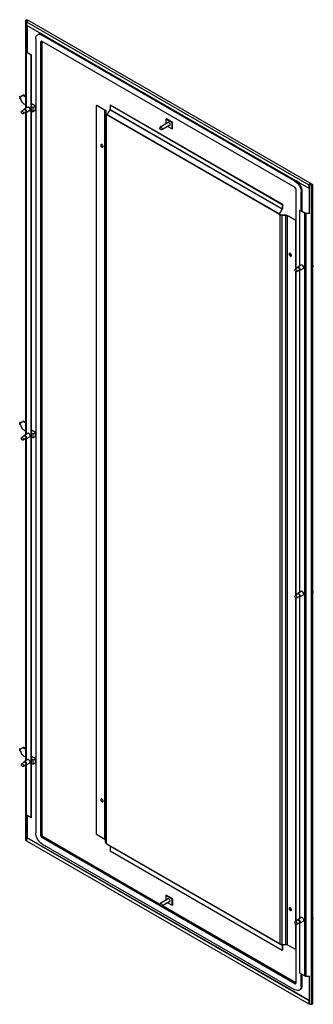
# Model space of a CAD drawing. Header units: millimetres. Extents: x 532 to 1111, y 177 to 2117.
import ezdxf

# ---------------------------------------------------------------- set-up
doc = ezdxf.new("R2010")
doc.units = ezdxf.units.MM
doc.header["$LTSCALE"] = 149.147634
doc.layers.get('0').update_dxf_attribs({"linetype": 'CONTINUOUS'})

msp = doc.modelspace()

# ---------------------------------------------------------------- linework, layer by layer
at = {"color": 7, "linetype": 'Continuous'}
for p, q in [((544.3, 2054.1), (544.3, 2115.9)), ((545.3, 2115.9), (545.3, 2054.1)), ((547, 2116.3), (547, 2113.5)), ((549.5, 2114.9), (547, 2116.3)), ((547.8, 2116.7), (1108.8, 1792.8)), ((545.3, 2113.8), (544.3, 2113.8)), ((549.5, 2114.9), (546, 2112.9)), ((546, 2112.9), (546, 2106.3)), ((546, 2112.9), (1102.1, 1791.8)), ((546, 2106.3), (1102.1, 1785.2)), ((547, 2105.7), (547, 2052.6)), ((563.9, 2079.6), (563.9, 514.4)), ((578.1, 2087.8), (576.2, 2086.7)), ((1074.9, 1798.8), (576.2, 2086.7)), ((544.3, 2058.3), (545.3, 2058.3)), ((576.2, 2074.7), (574.3, 2073.6)), ((574.3, 508.4), (574.3, 2073.6)), ((576.2, 2074.7), (1074.9, 1786.8)), ((576.5, 509.6), (576.5, 2074.6)), ((544.3, 1942.5), (544.3, 2053.3)), ((545.2, 2052.9), (545.2, 1943)), ((554.9, 2047.3), (545.2, 2052.9)), ((545.9, 2053.3), (555.7, 2047.7)), ((555.7, 2047.7), (554.9, 2047.3)), ((554.9, 544.1), (554.9, 2047.3)), ((555.7, 544.5), (555.7, 2047.7)), ((533.4, 1966.6), (532.4, 1966)), ((532.4, 1962.1), (532.4, 1966)), ((532.4, 1966), (534.6, 1964.7)), ((534.6, 1960.8), (532.4, 1962.1)), ((533.4, 1966.6), (535.2, 1965.6)), ((548.3, 1944.8), (541.2, 1940.7)), ((563.5, 1946.6), (555.7, 1951.2)), ((558.6, 1943.8), (555.7, 1945.5)), ((563.5, 1946.6), (558.6, 1943.8)), ((558.6, 1935.8), (558.6, 1943.8)), ((563.5, 1938.7), (563.5, 1946.6)), ((683.8, 1948.1), (684.4, 1948.4)), ((683.8, 511.1), (683.8, 1948.1)), ((700.3, 1938.6), (683.8, 1948.1)), ((684.4, 1948.4), (700.9, 1938.9)), ((710.9, 1949.5), (710.4, 1949.1)), ((710.4, 1949.1), (710.4, 1940.3)), ((710.4, 1949.1), (1049.8, 1753.2)), ((710.9, 1949.5), (1050.3, 1753.5)), ((535.4, 1935.3), (536, 1936.6)), ((541.7, 1939.9), (536, 1936.6)), ((544.7, 1934.7), (539, 1931.4)), ((539.6, 1932.8), (539, 1931.4)), ((544.3, 1299.5), (544.3, 1933.7)), ((544.7, 1934.7), (545.3, 1936.1)), ((552.2, 1938), (545.1, 1933.9)), ((545.2, 1934.1), (545.2, 1300)), ((555.7, 1937.5), (558.6, 1935.8)), ((563.5, 1938.7), (558.6, 1935.8)), ((700.3, 501.6), (700.3, 1938.6)), ((701.5, 495.4), (701.5, 1936.9)), ((702.3, 1936.9), (702.3, 1932.4)), ((703, 1930.4), (703, 493.3)), ((1045.5, 1732.6), (703, 1930.4)), ((703.5, 1930.7), (704.6, 1930.1)), ((710.2, 1939.8), (704.9, 1930.6)), ((704.9, 1930.6), (1044.3, 1734.6)), ((1049.6, 1743.8), (710.2, 1939.8)), ((710.4, 1940.3), (1049.8, 1744.3)), ((821.4, 1921.8), (820.4, 1921.2)), ((820.4, 1921.2), (820.4, 1911.6)), ((832.7, 1914.1), (820.4, 1921.2)), ((833.8, 1914.7), (821.4, 1921.8)), ((825, 1914.3), (809.5, 1905.4)), ((809.5, 1905.4), (811, 1905.2)), ((828.1, 1909.1), (812.5, 1900.1)), ((824.4, 1906.9), (832.7, 1902.1)), ((833.8, 1914.7), (832.7, 1914.1)), ((832.7, 1902.1), (832.7, 1914.1)), ((833.8, 1902.7), (832.7, 1902.1)), ((833.8, 1902.7), (833.8, 1914.7)), ((812.5, 1900.1), (811, 1900.2)), ((692.8, 1871.3), (692.2, 1869.8)), ((696, 1865.7), (696.7, 1867.2)), ((1074.9, 1798.8), (1076.8, 1799.9)), ((1105.7, 1793.8), (1102.1, 1791.8)), ((1102.1, 1791.8), (1102.1, 1785.2)), ((1102.1, 1785.2), (1102.8, 1785.6)), ((1102.8, 1791.4), (1105.7, 1793)), ((1102.8, 1785.6), (1102.8, 1791.4)), ((1103.8, 1735.3), (1103.8, 1791.4)), ((1103.8, 1791.4), (1107.4, 1791.4)), ((1107.4, 1790.8), (1103.8, 1790.8)), ((1105.7, 1793.8), (1105.7, 1793)), ((1108.1, 1792.4), (1105.7, 1793.8)), ((1107.4, 176.6), (1107.4, 1790.8)), ((1108.1, 1792), (1108.1, 1792.4)), ((1108.4, 1792), (1108.1, 1792.4)), ((1108.8, 1792.8), (1109.4, 1792)), ((1109.4, 1792), (1109.4, 177.7)), ((1076.8, 1783.5), (1076.8, 1626.3)), ((1089.3, 1778.8), (1087.2, 1777.5)), ((1087.2, 1740.8), (1087.2, 1777.5)), ((1089.3, 1739.6), (1089.3, 1778.8)), ((1050.3, 1753.5), (1049.8, 1753.2)), ((1049.8, 1753.2), (1049.8, 1744.3)), ((1050.3, 1753.5), (1050.3, 1744.7)), ((1044, 1733.5), (1044.5, 1733.8)), ((1044.3, 1734.6), (1049.6, 1743.8)), ((1044.5, 1733.8), (1046.1, 1732.9)), ((1050, 1743.6), (1044.7, 1734.4)), ((1045.5, 295.5), (1045.5, 1732.6)), ((1049.1, 1732.2), (1056.9, 1732.2)), ((1049.1, 1731.7), (1049.1, 294.7)), ((1056.9, 1731.7), (1049.1, 1731.7)), ((1056.9, 294.7), (1056.9, 1731.7)), ((1059.8, 1731), (1059.8, 294)), ((1076.3, 1721.5), (1059.8, 1731)), ((1060.4, 1731.4), (1076.9, 1721.9)), ((1084.7, 1741.4), (1085.4, 1741.8)), ((1084.7, 1631.9), (1084.7, 1741.4)), ((1094.4, 1735.8), (1084.7, 1741.4)), ((1085.4, 1741.8), (1095.1, 1736.2)), ((1094.4, 232.6), (1094.4, 1735.8)), ((1096.5, 1735.9), (1103.8, 1735.9)), ((1096.5, 1735.3), (1096.5, 232.1)), ((1103.8, 1735.3), (1096.5, 1735.3)), ((1076.9, 1721.9), (1076.3, 1721.5)), ((1076.3, 1626), (1076.3, 1721.5)), ((1064.1, 1656.9), (1063.4, 1655.5)), ((1067.3, 1651.4), (1067.9, 1652.8)), ((1087.4, 1633.5), (1080.4, 1629.4)), ((1074.6, 1624), (1075.2, 1625.4)), ((1080.8, 1628.6), (1075.2, 1625.4)), ((1076.3, 983), (1076.3, 1620.2)), ((1076.8, 1620.2), (1076.8, 983.3)), ((1083.8, 1623.4), (1078.2, 1620.2)), ((1078.8, 1621.5), (1078.2, 1620.2)), ((1083.8, 1623.4), (1084.5, 1624.8)), ((1091.4, 1626.7), (1084.3, 1622.6)), ((1084.7, 988.9), (1084.7, 1622.6)), ((533.4, 1323.8), (532.4, 1323.1)), ((532.4, 1319.2), (532.4, 1323.1)), ((532.4, 1323.1), (534.6, 1321.8)), ((533.4, 1323.8), (535.2, 1322.7)), ((534.6, 1317.9), (532.4, 1319.2)), ((548.3, 1301.8), (541.2, 1297.7)), ((563.5, 1303.6), (555.7, 1308.2)), ((558.6, 1300.8), (555.7, 1302.5)), ((563.5, 1303.6), (558.6, 1300.8)), ((558.6, 1292.8), (558.6, 1300.8)), ((563.5, 1295.7), (563.5, 1303.6)), ((535.4, 1292.3), (536, 1293.6)), ((541.7, 1296.9), (536, 1293.6)), ((544.7, 1291.7), (539, 1288.4)), ((539.6, 1289.8), (539, 1288.4)), ((544.3, 656.5), (544.3, 1290.7)), ((544.7, 1291.7), (545.3, 1293.1)), ((552.2, 1295), (545.1, 1290.9)), ((545.2, 1291.1), (545.2, 657.1)), ((555.7, 1294.5), (558.6, 1292.8)), ((563.5, 1295.7), (558.6, 1292.8)), ((1087.4, 990.5), (1080.4, 986.4)), ((1074.6, 981), (1075.2, 982.4)), ((1080.8, 985.6), (1075.2, 982.4)), ((1076.3, 340), (1076.3, 977.2)), ((1076.8, 977.2), (1076.8, 340.3)), ((1083.8, 980.4), (1078.2, 977.2)), ((1078.8, 978.5), (1078.2, 977.2)), ((1083.8, 980.4), (1084.5, 981.8)), ((1091.4, 983.7), (1084.3, 979.6)), ((1084.7, 345.9), (1084.7, 979.6)), ((533.4, 680.9), (532.4, 680.3)), ((532.4, 680.3), (534.6, 679)), ((532.4, 676.4), (532.4, 680.3)), ((533.4, 680.9), (535.2, 679.9)), ((534.6, 675), (532.4, 676.4)), ((563.5, 660.6), (555.7, 665.2)), ((563.5, 660.6), (558.6, 657.8)), ((563.5, 652.7), (563.5, 660.6)), ((535.4, 649.3), (536, 650.6)), ((541.7, 653.9), (536, 650.6)), ((544.7, 648.7), (539, 645.4)), ((539.6, 646.8), (539, 645.5)), ((548.3, 658.8), (541.2, 654.7)), ((544.3, 499.6), (544.3, 647.7)), ((544.7, 648.7), (545.3, 650.1)), ((552.2, 652), (545.1, 647.9)), ((545.2, 648.1), (545.2, 549.7)), ((558.6, 657.8), (555.7, 659.5)), ((555.7, 651.5), (558.6, 649.8)), ((558.6, 649.8), (558.6, 657.8)), ((563.5, 652.7), (558.6, 649.8)), ((692.8, 581.4), (692.2, 579.9)), ((696, 575.8), (696.7, 577.3)), ((554.9, 544.1), (545.2, 549.7)), ((545.3, 499.6), (545.3, 549.7)), ((547, 548.6), (547, 505.6)), ((555.7, 544.5), (554.9, 544.1)), ((546.7, 505.6), (546, 505.2)), ((546, 505.2), (1102.1, 184.1)), ((546, 505.2), (546, 498.6)), ((546.7, 505.6), (1102.8, 184.5)), ((574.3, 508.4), (576.5, 509.6)), ((578.3, 506.4), (576.2, 505.1)), ((1074.9, 217.2), (576.2, 505.1)), ((808.5, 373.5), (578.3, 506.4)), ((700.3, 501.6), (683.8, 511.1)), ((544.3, 499.6), (545.3, 499.6)), ((546, 498.6), (1102.1, 177.5)), ((576.2, 493.1), (1074.9, 205.2)), ((703, 493.3), (1045.5, 295.5)), ((1049.6, 292.7), (704.9, 491.7)), ((1049.8, 292.3), (710.4, 488.3)), ((710.4, 488.3), (710.4, 479.4)), ((710.4, 479.4), (1049.8, 283.5)), ((821.3, 391.9), (820.2, 391.3)), ((832.9, 383.9), (820.2, 391.3)), ((820.2, 391.3), (820.2, 381.4)), ((834, 384.6), (821.3, 391.9)), ((825, 384.2), (809.5, 375.2)), ((809.5, 375.2), (811, 375.1)), ((812.5, 370), (811, 370.1)), ((828.1, 378.9), (812.5, 370)), ((1076.8, 218.6), (813.6, 370.6)), ((824.3, 376.8), (832.9, 371.8)), ((834, 384.6), (832.9, 383.9)), ((832.9, 371.8), (832.9, 383.9)), ((834, 372.4), (832.9, 371.8)), ((834, 372.4), (834, 384.6)), ((1064.1, 367.1), (1063.4, 365.6)), ((1067.3, 361.5), (1067.9, 363)), ((1074.6, 338), (1075.2, 339.4)), ((1080.8, 342.6), (1075.2, 339.4)), ((1076.3, 284.5), (1076.3, 334.2)), ((1076.8, 334.2), (1076.8, 218.3)), ((1083.8, 337.4), (1078.2, 334.2)), ((1078.8, 335.5), (1078.2, 334.2)), ((1087.4, 347.5), (1080.4, 343.4)), ((1083.8, 337.4), (1084.5, 338.8)), ((1091.4, 340.7), (1084.3, 336.6)), ((1084.7, 238.2), (1084.7, 336.6)), ((1047.3, 294.9), (1050, 293.3)), ((1049.1, 294.7), (1056.9, 294.7)), ((1049.8, 292.9), (1050.3, 292.6)), ((1049.8, 292.3), (1049.8, 283.5)), ((1050.3, 292.6), (1050.3, 283.8)), ((1076.3, 284.5), (1059.8, 294)), ((1049.8, 283.5), (1050.3, 283.8)), ((1076.9, 284.8), (1076.3, 284.5)), ((1094.4, 232.6), (1084.7, 238.2)), ((1087.2, 212.3), (1087.2, 236.8)), ((1089.3, 213.5), (1089.3, 235.6)), ((1074.9, 217.2), (1076.8, 218.3)), ((1087.2, 212.3), (1089.3, 213.5)), ((1096.5, 232.1), (1103.8, 232.1)), ((1103.8, 176.6), (1103.8, 232.1)), ((1102.8, 184.5), (1102.1, 184.1)), ((1102.1, 184.1), (1102.1, 177.5)), ((1102.1, 177.5), (1103.8, 178.5)), ((1102.8, 178.8), (1102.8, 184.5)), ((1102.8, 182), (1103.8, 181.5)), ((1103.8, 179.3), (1102.8, 178.8)), ((1103.8, 176.6), (1107.4, 176.6))]:
    msp.add_line(p, q, dxfattribs=at)
for centre, radius, start, end in [((545.4, 2054.1), 1.01, 180.061, 192.5156), ((539.4, 1963.6), 4.88, 153.469, 155.9925), ((548.5, 1941.7), 3.37, 59.9448, 65.3715), ((548.3, 1941.2), 3.94, 55.1151, 59.9255), ((698.4, 1935.4), 3.71, 55.8911, 60.0374), ((703.2, 1932.4), 1.66, 180.0113, 186.0356), ((700.7, 1936.9), 1.66, 0.0113, 6.0356), ((823.7, 1910), 5.06, 21.0227, 27.022), ((1049.1, 1739.3), 7.13, 261.2681, 270.0388), ((1087.7, 1630.4), 3.37, 59.9448, 65.3715), ((1087.4, 1629.9), 3.93, 55.1361, 59.9261), ((539.4, 1320.8), 4.88, 153.469, 155.9925), ((548.5, 1298.7), 3.37, 59.9448, 65.3715), ((548.3, 1298.2), 3.94, 55.1151, 59.9255), ((1087.7, 987.4), 3.37, 59.9448, 65.3715), ((1087.4, 986.9), 3.93, 55.1361, 59.9261), ((539.4, 677.9), 4.88, 153.469, 155.9925), ((548.5, 655.7), 3.37, 59.9448, 65.3715), ((548.3, 655.2), 3.94, 55.1151, 59.9255), ((823.7, 379.9), 5.11, 21.0392, 28.7703), ((1087.7, 344.4), 3.37, 59.9448, 65.3715), ((1087.4, 343.9), 3.94, 55.1151, 59.9255), ((1049.1, 303.2), 8.49, 261.2681, 270.0388)]:
    msp.add_arc(centre, radius, start, end, dxfattribs=at)
for centre, major_axis, ratio, start_param, end_param in [((1101.5, 1636.9), (-3.6, 17.8), 0.476907, -2.483757, -1.450684), ((1101.4, 994.1), (-3.6, 17.8), 0.476907, -2.477485, -1.456938), ((1101.4, 351), (-3.4, 18.3), 0.465877, -2.455695, -1.442167)]:
    msp.add_ellipse(centre, major_axis=major_axis, ratio=ratio, start_param=start_param, end_param=end_param, dxfattribs=at)
for points, knots in [([(544.3, 2115.9), (544.3, 2116.3), (544.9, 2116.8), (545.4, 2116.9), (545.6, 2117)], [0, 0, 0, 0, 0.684612, 1, 1, 1, 1]), ([(563.9, 2079.6), (563.9, 2081.3), (564.4, 2084.4), (566.4, 2086.9), (567.5, 2087.6)], [0, 0, 0, 0, 0.550834, 1, 1, 1, 1]), ([(567.5, 2087.6), (568.7, 2088.2), (571.9, 2088.7), (574.8, 2087.5), (576.2, 2086.7)], [0, 0, 0, 0, 0.449168, 1, 1, 1, 1]), ([(577.6, 2088.3), (576.2, 2089), (573.6, 2089.9), (570.7, 2089.4), (569.7, 2088.8)], [0, 0, 0, 0, 0.545566, 1, 1, 1, 1]), ([(545.6, 2053.5), (545.7, 2053.5), (545.8, 2053.4), (545.9, 2053.4), (546, 2053.4)], [0, 0, 0, 0, 0.445238, 1, 1, 1, 1]), ([(544.5, 1949.6), (542.1, 1949.7), (537.5, 1953.2), (535.2, 1958), (534.6, 1960.8)], [0, 0, 0, 0, 0.451732, 1, 1, 1, 1]), ([(536.5, 1967.4), (536.8, 1967.6), (537.9, 1968.1), (539.3, 1967.9), (540.2, 1967.5)], [0, 0, 0, 0, 0.230563, 1, 1, 1, 1]), ([(544.4, 1966.2), (543.3, 1967.2), (541.2, 1968.6), (538.5, 1968.6), (537.6, 1968)], [0, 0, 0, 0, 0.570028, 1, 1, 1, 1]), ([(540.2, 1967.5), (540.6, 1967.4), (542.2, 1966.7), (543.6, 1965.5), (544.5, 1964.4)], [0, 0, 0, 0, 0.225047, 1, 1, 1, 1]), ([(540.4, 1939.2), (540.4, 1939.4), (540.5, 1940), (540.8, 1940.5), (541.2, 1940.7)], [0, 0, 0, 0, 0.288183, 1, 1, 1, 1]), ([(545.3, 1936.1), (545.3, 1936.6), (544.9, 1938.3), (542.8, 1940.6), (541.7, 1939.9)], [0, 0, 0, 0, 0.288489, 1, 1, 1, 1]), ([(539, 1931.4), (538.7, 1931.3), (537.4, 1931.3), (536, 1932.9), (535.4, 1934.4), (535.4, 1935.3)], [0, 0, 0, 0, 0.184762, 0.580464, 1, 1, 1, 1]), ([(536, 1936.6), (536.2, 1936.7), (537.2, 1936.9), (538.1, 1936.2), (538.6, 1935.6)], [0, 0, 0, 0, 0.197996, 1, 1, 1, 1]), ([(538.6, 1935.6), (539, 1935), (539.5, 1934), (539.6, 1933), (539.6, 1932.8)], [0, 0, 0, 0, 0.771205, 1, 1, 1, 1]), ([(544.4, 1939.5), (544.8, 1939.1), (545.8, 1937.6), (546.3, 1935.1), (545.4, 1934.1)], [0, 0, 0, 0, 0.298617, 1, 1, 1, 1]), ([(545.4, 1934.1), (545.4, 1934.1), (545.3, 1934), (545.2, 1933.9), (545.1, 1933.9)], [0, 0, 0, 0, 0.503639, 1, 1, 1, 1]), ([(552.2, 1938), (552.6, 1938.2), (552.9, 1938.7), (553, 1939.3), (553, 1939.5)], [0, 0, 0, 0, 0.711869, 1, 1, 1, 1]), ([(701, 1938.1), (700.9, 1938.2), (700.7, 1938.3), (700.6, 1938.4), (700.5, 1938.5)], [0, 0, 0, 0, 0.487321, 1, 1, 1, 1]), ([(700.9, 1938.9), (701.1, 1938.8), (701.7, 1938.4), (702.2, 1937.6), (702.3, 1937.1)], [0, 0, 0, 0, 0.292025, 1, 1, 1, 1]), ([(704.6, 1929.8), (704.6, 1929.8), (704.6, 1929.7), (704.6, 1929.6), (704.7, 1929.6)], [0, 0, 0, 0, 0.510241, 1, 1, 1, 1]), ([(710.4, 1940.3), (710.4, 1940.2), (710.3, 1940), (710.2, 1939.8), (710.2, 1939.8)], [0, 0, 0, 0, 0.475367, 1, 1, 1, 1]), ([(811, 1900.2), (810.5, 1900.5), (809.2, 1901.7), (808.3, 1904.7), (809.5, 1905.4)], [0, 0, 0, 0, 0.288488, 1, 1, 1, 1]), ([(811, 1905.2), (811.5, 1904.9), (812.8, 1903.7), (813.7, 1900.8), (812.5, 1900.1)], [0, 0, 0, 0, 0.288488, 1, 1, 1, 1]), ([(826.6, 1914.2), (826.5, 1914.2), (826.3, 1914.3), (826.1, 1914.4), (826, 1914.4)], [0, 0, 0, 0, 0.515169, 1, 1, 1, 1]), ([(828.5, 1909.6), (828.6, 1909.7), (828.8, 1910.5), (828.6, 1911.3), (828.4, 1911.9)], [0, 0, 0, 0, 0.211186, 1, 1, 1, 1]), ([(692.2, 1869.8), (692.2, 1869.2), (692.5, 1867.4), (694.8, 1865), (696, 1865.7)], [0, 0, 0, 0, 0.288489, 1, 1, 1, 1]), ([(693.9, 1867.2), (693.3, 1867.8), (692.8, 1868.8), (692.7, 1869.9), (692.7, 1870.1)], [0, 0, 0, 0, 0.771205, 1, 1, 1, 1]), ([(696.7, 1867.2), (696.7, 1867.8), (696.3, 1869.6), (694, 1872), (692.8, 1871.3)], [0, 0, 0, 0, 0.288489, 1, 1, 1, 1]), ([(696.1, 1865.9), (695.9, 1865.9), (695, 1866), (694.3, 1866.6), (693.9, 1867.2)], [0, 0, 0, 0, 0.205291, 1, 1, 1, 1]), ([(1074.9, 1798.8), (1078.5, 1796.7), (1084.3, 1790.1), (1087.2, 1781.7), (1087.2, 1777.5)], [0, 0, 0, 0, 0.499999, 1, 1, 1, 1]), ([(1089.3, 1778.8), (1089.3, 1782.8), (1086.6, 1790.8), (1081.2, 1797.3), (1077.8, 1799.5)], [0, 0, 0, 0, 0.49598, 1, 1, 1, 1]), ([(1107.4, 1791.4), (1107.6, 1791.4), (1107.9, 1791.4), (1108.4, 1791.7), (1108.4, 1792)], [0, 0, 0, 0, 0.318413, 1, 1, 1, 1]), ([(1109.4, 1792), (1109.4, 1791.8), (1109.1, 1791), (1108.1, 1790.8), (1107.4, 1790.8)], [0, 0, 0, 0, 0.19076, 1, 1, 1, 1]), ([(1044.1, 1734.2), (1044.1, 1734.3), (1044.2, 1734.4), (1044.3, 1734.4), (1044.3, 1734.5)], [0, 0, 0, 0, 0.483405, 1, 1, 1, 1]), ([(1044.7, 1734.4), (1044.6, 1734.3), (1044.6, 1734.1), (1044.5, 1733.9), (1044.5, 1733.8)], [0, 0, 0, 0, 0.524633, 1, 1, 1, 1]), ([(1049.1, 1731.7), (1048.8, 1731.7), (1047.5, 1731.8), (1046.3, 1732.1), (1045.5, 1732.6)], [0, 0, 0, 0, 0.267144, 1, 1, 1, 1]), ([(1049.6, 1743.8), (1049.7, 1743.9), (1049.7, 1744.1), (1049.8, 1744.3), (1049.8, 1744.3)], [0, 0, 0, 0, 0.524633, 1, 1, 1, 1]), ([(1056.9, 1732.2), (1057.2, 1732.2), (1058.4, 1732.1), (1059.6, 1731.8), (1060.4, 1731.4)], [0, 0, 0, 0, 0.267144, 1, 1, 1, 1]), ([(1063.4, 1655.5), (1063.4, 1654.9), (1063.8, 1653.1), (1066, 1650.7), (1067.3, 1651.4)], [0, 0, 0, 0, 0.288489, 1, 1, 1, 1]), ([(1065.1, 1652.9), (1064.6, 1653.5), (1064.1, 1654.5), (1064, 1655.5), (1064, 1655.8)], [0, 0, 0, 0, 0.771205, 1, 1, 1, 1]), ([(1067.9, 1652.8), (1067.9, 1653.4), (1067.5, 1655.3), (1065.3, 1657.6), (1064.1, 1656.9)], [0, 0, 0, 0, 0.288489, 1, 1, 1, 1]), ([(1067.4, 1651.6), (1067.2, 1651.5), (1066.3, 1651.7), (1065.6, 1652.3), (1065.1, 1652.9)], [0, 0, 0, 0, 0.205291, 1, 1, 1, 1]), ([(1078.2, 1620.2), (1077.9, 1620), (1076.6, 1620.1), (1075.2, 1621.6), (1074.6, 1623.2), (1074.6, 1624)], [0, 0, 0, 0, 0.184762, 0.580464, 1, 1, 1, 1]), ([(1075.2, 1625.4), (1075.3, 1625.4), (1076.3, 1625.7), (1077.2, 1624.9), (1077.7, 1624.3)], [0, 0, 0, 0, 0.197996, 1, 1, 1, 1]), ([(1077.7, 1624.3), (1078.2, 1623.7), (1078.7, 1622.7), (1078.8, 1621.8), (1078.8, 1621.5)], [0, 0, 0, 0, 0.771205, 1, 1, 1, 1]), ([(1079.6, 1628), (1079.6, 1628.1), (1079.7, 1628.7), (1080, 1629.2), (1080.4, 1629.4)], [0, 0, 0, 0, 0.288183, 1, 1, 1, 1]), ([(1084.5, 1624.8), (1084.5, 1625.3), (1084.1, 1627), (1082, 1629.3), (1080.8, 1628.6)], [0, 0, 0, 0, 0.288489, 1, 1, 1, 1]), ([(1083.6, 1628.2), (1083.9, 1627.8), (1084.9, 1626.3), (1085.5, 1623.8), (1084.6, 1622.9)], [0, 0, 0, 0, 0.298617, 1, 1, 1, 1]), ([(1084.6, 1622.9), (1084.6, 1622.8), (1084.5, 1622.7), (1084.4, 1622.6), (1084.3, 1622.6)], [0, 0, 0, 0, 0.503639, 1, 1, 1, 1]), ([(1091.4, 1626.7), (1091.7, 1626.9), (1092.1, 1627.4), (1092.2, 1628), (1092.2, 1628.2)], [0, 0, 0, 0, 0.711877, 1, 1, 1, 1]), ([(536.5, 1324.6), (536.8, 1324.7), (537.9, 1325.2), (539.3, 1325), (540.2, 1324.7)], [0, 0, 0, 0, 0.230563, 1, 1, 1, 1]), ([(544.4, 1323.4), (543.3, 1324.3), (541.2, 1325.8), (538.5, 1325.7), (537.6, 1325.2)], [0, 0, 0, 0, 0.570028, 1, 1, 1, 1]), ([(540.2, 1324.7), (540.6, 1324.6), (542.2, 1323.8), (543.6, 1322.6), (544.5, 1321.6)], [0, 0, 0, 0, 0.225047, 1, 1, 1, 1]), ([(544.5, 1306.7), (542.1, 1306.8), (537.5, 1310.4), (535.2, 1315.1), (534.6, 1317.9)], [0, 0, 0, 0, 0.451732, 1, 1, 1, 1]), ([(539, 1288.4), (538.7, 1288.3), (537.4, 1288.4), (536, 1289.9), (535.4, 1291.4), (535.4, 1292.3)], [0, 0, 0, 0, 0.184762, 0.580464, 1, 1, 1, 1]), ([(536, 1293.6), (536.2, 1293.7), (537.2, 1293.9), (538.1, 1293.2), (538.6, 1292.6)], [0, 0, 0, 0, 0.197996, 1, 1, 1, 1]), ([(538.6, 1292.6), (539, 1292), (539.5, 1291), (539.6, 1290), (539.6, 1289.8)], [0, 0, 0, 0, 0.771205, 1, 1, 1, 1]), ([(540.4, 1296.2), (540.4, 1296.4), (540.5, 1297), (540.8, 1297.5), (541.2, 1297.7)], [0, 0, 0, 0, 0.288183, 1, 1, 1, 1]), ([(545.3, 1293.1), (545.3, 1293.6), (544.9, 1295.3), (542.8, 1297.6), (541.7, 1296.9)], [0, 0, 0, 0, 0.288489, 1, 1, 1, 1]), ([(544.4, 1296.5), (544.8, 1296.1), (545.8, 1294.6), (546.3, 1292.1), (545.4, 1291.1)], [0, 0, 0, 0, 0.298617, 1, 1, 1, 1]), ([(545.4, 1291.1), (545.4, 1291.1), (545.3, 1291), (545.2, 1290.9), (545.1, 1290.9)], [0, 0, 0, 0, 0.503639, 1, 1, 1, 1]), ([(552.2, 1295), (552.6, 1295.2), (552.9, 1295.7), (553, 1296.3), (553, 1296.5)], [0, 0, 0, 0, 0.711869, 1, 1, 1, 1]), ([(1078.2, 977.2), (1077.9, 977), (1076.6, 977.1), (1075.2, 978.6), (1074.6, 980.2), (1074.6, 981)], [0, 0, 0, 0, 0.184762, 0.580464, 1, 1, 1, 1]), ([(1075.2, 982.4), (1075.3, 982.5), (1076.3, 982.7), (1077.2, 981.9), (1077.7, 981.3)], [0, 0, 0, 0, 0.197996, 1, 1, 1, 1]), ([(1077.7, 981.3), (1078.2, 980.7), (1078.7, 979.8), (1078.8, 978.8), (1078.8, 978.5)], [0, 0, 0, 0, 0.771205, 1, 1, 1, 1]), ([(1079.6, 985), (1079.6, 985.1), (1079.7, 985.7), (1080, 986.2), (1080.4, 986.4)], [0, 0, 0, 0, 0.288183, 1, 1, 1, 1]), ([(1084.5, 981.8), (1084.5, 982.3), (1084.1, 984.1), (1082, 986.3), (1080.8, 985.6)], [0, 0, 0, 0, 0.288489, 1, 1, 1, 1]), ([(1083.6, 985.2), (1083.9, 984.8), (1084.9, 983.3), (1085.5, 980.8), (1084.6, 979.9)], [0, 0, 0, 0, 0.298617, 1, 1, 1, 1]), ([(1084.6, 979.9), (1084.6, 979.8), (1084.5, 979.7), (1084.4, 979.6), (1084.3, 979.6)], [0, 0, 0, 0, 0.503639, 1, 1, 1, 1]), ([(1091.4, 983.7), (1091.7, 983.9), (1092.1, 984.4), (1092.2, 985), (1092.2, 985.2)], [0, 0, 0, 0, 0.711877, 1, 1, 1, 1]), ([(536.5, 681.7), (536.8, 681.9), (537.9, 682.4), (539.3, 682.2), (540.2, 681.8)], [0, 0, 0, 0, 0.230563, 1, 1, 1, 1]), ([(544.4, 680.5), (543.3, 681.5), (541.2, 682.9), (538.5, 682.9), (537.6, 682.3)], [0, 0, 0, 0, 0.570028, 1, 1, 1, 1]), ([(540.2, 681.8), (540.6, 681.7), (542.2, 680.9), (543.6, 679.7), (544.5, 678.7)], [0, 0, 0, 0, 0.225047, 1, 1, 1, 1]), ([(544.5, 663.9), (542.1, 664), (537.5, 667.5), (535.2, 672.2), (534.6, 675)], [0, 0, 0, 0, 0.451732, 1, 1, 1, 1]), ([(539, 645.4), (538.7, 645.3), (537.4, 645.4), (536, 646.9), (535.4, 648.4), (535.4, 649.3)], [0, 0, 0, 0, 0.184762, 0.580464, 1, 1, 1, 1]), ([(536, 650.6), (536.2, 650.7), (537.2, 651), (538.1, 650.2), (538.6, 649.6)], [0, 0, 0, 0, 0.197996, 1, 1, 1, 1]), ([(538.6, 649.6), (539, 649), (539.5, 648), (539.6, 647), (539.6, 646.8)], [0, 0, 0, 0, 0.771205, 1, 1, 1, 1]), ([(540.4, 653.2), (540.4, 653.4), (540.5, 654), (540.8, 654.5), (541.2, 654.7)], [0, 0, 0, 0, 0.288183, 1, 1, 1, 1]), ([(545.3, 650.1), (545.3, 650.6), (544.9, 652.3), (542.8, 654.6), (541.7, 653.9)], [0, 0, 0, 0, 0.288489, 1, 1, 1, 1]), ([(544.4, 653.5), (544.8, 653.1), (545.8, 651.6), (546.3, 649.1), (545.4, 648.1)], [0, 0, 0, 0, 0.298617, 1, 1, 1, 1]), ([(545.4, 648.1), (545.4, 648.1), (545.3, 648), (545.2, 647.9), (545.1, 647.9)], [0, 0, 0, 0, 0.503639, 1, 1, 1, 1]), ([(552.2, 652), (552.6, 652.2), (552.9, 652.7), (553, 653.3), (553, 653.5)], [0, 0, 0, 0, 0.711869, 1, 1, 1, 1]), ([(692.2, 579.9), (692.2, 579.4), (692.5, 577.5), (694.8, 575.1), (696, 575.8)], [0, 0, 0, 0, 0.288489, 1, 1, 1, 1]), ([(693.9, 577.3), (693.3, 577.9), (692.8, 578.9), (692.7, 580), (692.7, 580.3)], [0, 0, 0, 0, 0.771205, 1, 1, 1, 1]), ([(696.7, 577.3), (696.7, 577.9), (696.3, 579.7), (694, 582.1), (692.8, 581.4)], [0, 0, 0, 0, 0.288489, 1, 1, 1, 1]), ([(696.1, 576), (695.9, 576), (695, 576.1), (694.3, 576.8), (693.9, 577.3)], [0, 0, 0, 0, 0.205291, 1, 1, 1, 1]), ([(576.2, 493.1), (572.6, 495.2), (566.8, 501.9), (563.9, 510.2), (563.9, 514.4)], [0, 0, 0, 0, 0.499999, 1, 1, 1, 1]), ([(704.8, 491.8), (704.8, 491.8), (704.8, 491.8), (704.9, 491.8), (704.9, 491.8)], [0, 0, 0, 0, 0.450232, 1, 1, 1, 1]), ([(811, 370.1), (810.5, 370.4), (809.2, 371.6), (808.3, 374.6), (809.5, 375.2)], [0, 0, 0, 0, 0.288488, 1, 1, 1, 1]), ([(811, 375.1), (811.5, 374.8), (812.8, 373.6), (813.7, 370.6), (812.5, 370)], [0, 0, 0, 0, 0.288488, 1, 1, 1, 1]), ([(828.5, 379.4), (828.6, 379.6), (828.8, 380.3), (828.6, 381.1), (828.4, 381.7)], [0, 0, 0, 0, 0.209883, 1, 1, 1, 1]), ([(1063.4, 365.6), (1063.4, 365), (1063.8, 363.2), (1066, 360.8), (1067.3, 361.5)], [0, 0, 0, 0, 0.288489, 1, 1, 1, 1]), ([(1065.1, 363), (1064.6, 363.6), (1064.1, 364.6), (1064, 365.7), (1064, 365.9)], [0, 0, 0, 0, 0.771205, 1, 1, 1, 1]), ([(1067.9, 363), (1067.9, 363.5), (1067.5, 365.4), (1065.3, 367.8), (1064.1, 367.1)], [0, 0, 0, 0, 0.288489, 1, 1, 1, 1]), ([(1067.4, 361.7), (1067.2, 361.7), (1066.3, 361.8), (1065.6, 362.4), (1065.1, 363)], [0, 0, 0, 0, 0.205291, 1, 1, 1, 1]), ([(1078.2, 334.2), (1077.9, 334), (1076.6, 334.1), (1075.2, 335.6), (1074.6, 337.2), (1074.6, 338)], [0, 0, 0, 0, 0.184762, 0.580464, 1, 1, 1, 1]), ([(1075.2, 339.4), (1075.3, 339.5), (1076.3, 339.7), (1077.2, 338.9), (1077.7, 338.3)], [0, 0, 0, 0, 0.197996, 1, 1, 1, 1]), ([(1077.7, 338.3), (1078.2, 337.7), (1078.7, 336.8), (1078.8, 335.8), (1078.8, 335.5)], [0, 0, 0, 0, 0.771205, 1, 1, 1, 1]), ([(1079.6, 342), (1079.6, 342.1), (1079.7, 342.7), (1080, 343.2), (1080.4, 343.4)], [0, 0, 0, 0, 0.288183, 1, 1, 1, 1]), ([(1084.5, 338.8), (1084.5, 339.3), (1084.1, 341.1), (1082, 343.3), (1080.8, 342.6)], [0, 0, 0, 0, 0.288489, 1, 1, 1, 1]), ([(1083.6, 342.2), (1083.9, 341.8), (1084.9, 340.3), (1085.5, 337.8), (1084.6, 336.9)], [0, 0, 0, 0, 0.298617, 1, 1, 1, 1]), ([(1084.6, 336.9), (1084.6, 336.8), (1084.5, 336.7), (1084.4, 336.7), (1084.3, 336.6)], [0, 0, 0, 0, 0.503639, 1, 1, 1, 1]), ([(1091.4, 340.7), (1091.7, 340.9), (1092.1, 341.5), (1092.2, 342), (1092.2, 342.2)], [0, 0, 0, 0, 0.711869, 1, 1, 1, 1]), ([(1044, 296.1), (1044, 296.2), (1044, 296.3), (1044.1, 296.4), (1044.1, 296.4)], [0, 0, 0, 0, 0.445239, 1, 1, 1, 1]), ([(1044.3, 295.7), (1044.2, 295.8), (1044.1, 295.9), (1044, 296), (1044, 296.1)], [0, 0, 0, 0, 0.472942, 1, 1, 1, 1]), ([(1049.8, 292.3), (1049.8, 292.4), (1049.7, 292.5), (1049.7, 292.6), (1049.6, 292.7)], [0, 0, 0, 0, 0.547233, 1, 1, 1, 1]), ([(1050, 293.3), (1050.1, 293.3), (1050.2, 293.2), (1050.3, 293), (1050.3, 292.9)], [0, 0, 0, 0, 0.472942, 1, 1, 1, 1]), ([(1050.3, 292.9), (1050.3, 292.9), (1050.3, 292.8), (1050.2, 292.7), (1050.2, 292.6)], [0, 0, 0, 0, 0.445239, 1, 1, 1, 1]), ([(1056.9, 294.7), (1057.7, 294.7), (1058.7, 294.5), (1059.6, 294.1), (1059.8, 294)], [0, 0, 0, 0, 0.770885, 1, 1, 1, 1]), ([(1085.7, 205.6), (1086.9, 206.3), (1088.9, 208.8), (1089.3, 211.9), (1089.3, 213.5)], [0, 0, 0, 0, 0.449166, 1, 1, 1, 1]), ([(1083.6, 204.4), (1082.4, 203.7), (1079.2, 203.2), (1076.3, 204.4), (1074.9, 205.2)], [0, 0, 0, 0, 0.449168, 1, 1, 1, 1]), ([(1087.2, 212.3), (1087.2, 210.7), (1086.8, 207.6), (1084.8, 205), (1083.6, 204.4)], [0, 0, 0, 0, 0.550834, 1, 1, 1, 1]), ([(1107.4, 176.6), (1107.7, 176.6), (1108.4, 176.7), (1109.4, 177.2), (1109.4, 177.7)], [0, 0, 0, 0, 0.320223, 1, 1, 1, 1])]:
    msp.add_open_spline(points, degree=3, knots=knots, dxfattribs=at)
for points in [[(547, 2116.3), (546.5, 2116.6), (545.3, 2116.5), (545.3, 2115.9)], [(545.6, 2117), (546.3, 2117.2), (547.1, 2117.1), (547.8, 2116.7)], [(574.9, 2074.8), (574.5, 2074.6), (574.3, 2074.1), (574.3, 2073.6)], [(576.2, 2074.7), (575.8, 2074.9), (575.3, 2075.1), (574.9, 2074.8)], [(545.2, 2052.9), (544.8, 2053.1), (544.5, 2053.5), (544.4, 2053.9)], [(545.3, 2054.1), (545.3, 2053.9), (545.4, 2053.6), (545.6, 2053.5)], [(534.6, 1964.7), (534.7, 1965), (534.8, 1965.3), (535, 1965.6)], [(535, 1965.8), (535.4, 1966.5), (535.9, 1967.1), (536.5, 1967.4)], [(541.2, 1940.7), (541.4, 1940.8), (541.7, 1940.9), (542, 1940.9)], [(542, 1940.9), (542.4, 1940.9), (542.8, 1940.7), (543.2, 1940.5)], [(549, 1945), (548.7, 1945), (548.5, 1944.9), (548.3, 1944.8)], [(549.9, 1944.8), (549.7, 1944.9), (549.3, 1945), (549, 1945)], [(552.9, 1940.5), (552.7, 1942), (551.8, 1943.6), (550.5, 1944.4)], [(543.2, 1940.5), (543.6, 1940.3), (544, 1939.9), (544.4, 1939.5)], [(544.4, 1933.7), (544, 1933.7), (543.7, 1933.8), (543.4, 1933.9)], [(545.1, 1933.9), (544.9, 1933.8), (544.6, 1933.7), (544.4, 1933.7)], [(553, 1939.5), (553, 1939.8), (553, 1940.2), (552.9, 1940.5)], [(701.5, 1936.9), (701.5, 1937.3), (701.3, 1937.8), (701, 1938.1)], [(702.3, 1930.9), (701.9, 1931.2), (701.6, 1931.7), (701.5, 1932.2)], [(702.3, 1932.4), (702.3, 1932), (702.6, 1931.5), (702.9, 1931.2)], [(703, 1930.4), (702.7, 1930.5), (702.5, 1930.7), (702.3, 1930.9)], [(702.9, 1931.2), (703.1, 1931), (703.3, 1930.8), (703.5, 1930.7)], [(704.9, 1930.6), (704.8, 1930.3), (704.6, 1930.1), (704.6, 1929.8)], [(826, 1914.4), (825.7, 1914.5), (825.3, 1914.5), (825, 1914.3)], [(827.4, 1913.5), (827.1, 1913.8), (826.9, 1914), (826.6, 1914.2)], [(828.2, 1912.3), (828, 1912.8), (827.7, 1913.2), (827.4, 1913.5)], [(828.1, 1909.1), (828.3, 1909.2), (828.4, 1909.4), (828.5, 1909.6)], [(692.7, 1870.1), (692.7, 1870.5), (692.8, 1871), (693, 1871.3)], [(1076.8, 1783.5), (1076.8, 1784.8), (1076, 1786.2), (1074.9, 1786.8)], [(1044, 1733.5), (1044, 1733.7), (1044, 1734), (1044.1, 1734.2)], [(1046.1, 1732.9), (1046.7, 1732.6), (1047.3, 1732.4), (1048, 1732.3)], [(1050.3, 1744.7), (1050.3, 1744.3), (1050.2, 1743.9), (1050, 1743.7)], [(1059, 1731.4), (1058.3, 1731.6), (1057.6, 1731.7), (1056.9, 1731.7)], [(1059.8, 1731), (1059.6, 1731.2), (1059.3, 1731.3), (1059, 1731.4)], [(1096.5, 1735.3), (1095.8, 1735.3), (1095, 1735.4), (1094.4, 1735.8)], [(1095.1, 1736.2), (1095.5, 1736), (1096, 1735.8), (1096.4, 1736)], [(1064, 1655.8), (1064, 1656.2), (1064, 1656.6), (1064.3, 1656.9)], [(1088.2, 1633.7), (1087.9, 1633.7), (1087.7, 1633.6), (1087.4, 1633.5)], [(1089.1, 1633.5), (1088.8, 1633.6), (1088.5, 1633.7), (1088.2, 1633.7)], [(1092.1, 1629.2), (1091.9, 1630.7), (1090.9, 1632.3), (1089.7, 1633.1)], [(1080.4, 1629.4), (1080.6, 1629.6), (1080.9, 1629.6), (1081.1, 1629.6)], [(1081.1, 1629.6), (1081.6, 1629.6), (1082, 1629.4), (1082.3, 1629.2)], [(1082.3, 1629.2), (1082.8, 1629), (1083.2, 1628.6), (1083.6, 1628.2)], [(1083.5, 1622.4), (1083.2, 1622.4), (1082.9, 1622.5), (1082.6, 1622.7)], [(1084.3, 1622.6), (1084.1, 1622.5), (1083.8, 1622.4), (1083.5, 1622.4)], [(1092.2, 1628.2), (1092.2, 1628.5), (1092.2, 1628.9), (1092.1, 1629.2)], [(534.6, 1321.8), (534.7, 1322.2), (534.8, 1322.5), (535, 1322.8)], [(535, 1323), (535.4, 1323.6), (535.9, 1324.2), (536.5, 1324.6)], [(549, 1302), (548.7, 1302), (548.5, 1301.9), (548.3, 1301.8)], [(549.9, 1301.8), (549.7, 1301.9), (549.3, 1302), (549, 1302)], [(552.9, 1297.5), (552.7, 1299), (551.8, 1300.6), (550.5, 1301.4)], [(541.2, 1297.7), (541.4, 1297.9), (541.7, 1297.9), (542, 1297.9)], [(542, 1297.9), (542.4, 1297.9), (542.8, 1297.7), (543.2, 1297.5)], [(543.2, 1297.5), (543.6, 1297.3), (544, 1296.9), (544.4, 1296.5)], [(544.4, 1290.7), (544, 1290.7), (543.7, 1290.8), (543.4, 1290.9)], [(545.1, 1290.9), (544.9, 1290.8), (544.6, 1290.7), (544.4, 1290.7)], [(553, 1296.5), (553, 1296.8), (553, 1297.2), (552.9, 1297.5)], [(1088.2, 990.7), (1087.9, 990.7), (1087.7, 990.6), (1087.4, 990.5)], [(1089.1, 990.5), (1088.8, 990.6), (1088.5, 990.7), (1088.2, 990.7)], [(1092.1, 986.2), (1091.9, 987.7), (1090.9, 989.3), (1089.7, 990.1)], [(1080.4, 986.4), (1080.6, 986.6), (1080.9, 986.6), (1081.1, 986.6)], [(1081.1, 986.6), (1081.6, 986.6), (1082, 986.5), (1082.3, 986.2)], [(1082.3, 986.2), (1082.8, 986), (1083.2, 985.6), (1083.6, 985.2)], [(1083.5, 979.4), (1083.2, 979.4), (1082.9, 979.5), (1082.6, 979.7)], [(1084.3, 979.6), (1084.1, 979.5), (1083.8, 979.4), (1083.5, 979.4)], [(1092.2, 985.2), (1092.2, 985.5), (1092.2, 985.9), (1092.1, 986.2)], [(534.6, 679), (534.7, 679.3), (534.8, 679.6), (535, 679.9)], [(535, 680.1), (535.4, 680.8), (535.9, 681.4), (536.5, 681.7)], [(541.2, 654.7), (541.4, 654.9), (541.7, 654.9), (542, 654.9)], [(542, 654.9), (542.4, 654.9), (542.8, 654.7), (543.2, 654.5)], [(543.2, 654.5), (543.6, 654.3), (544, 653.9), (544.4, 653.5)], [(544.4, 647.7), (544, 647.7), (543.7, 647.8), (543.4, 647.9)], [(545.1, 647.9), (544.9, 647.8), (544.6, 647.7), (544.4, 647.7)], [(549, 659), (548.7, 659), (548.5, 658.9), (548.3, 658.8)], [(549.9, 658.8), (549.7, 658.9), (549.3, 659), (549, 659)], [(552.9, 654.5), (552.7, 656), (551.8, 657.6), (550.5, 658.4)], [(553, 653.5), (553, 653.8), (553, 654.2), (552.9, 654.5)], [(692.7, 580.3), (692.7, 580.6), (692.8, 581.1), (693, 581.4)], [(544.3, 550.9), (544.3, 550.6), (544.5, 550.3), (544.7, 550.1)], [(544.7, 550.1), (544.9, 549.9), (545, 549.8), (545.2, 549.7)], [(574.3, 508.4), (574.3, 507.1), (575.1, 505.8), (576.2, 505.1)], [(578.3, 506.4), (577.3, 507), (576.5, 508.4), (576.5, 509.6)], [(545.3, 501.7), (545.3, 502), (545.7, 502.2), (546, 502.2)], [(700.3, 501.6), (700.7, 501.3), (701.2, 500.9), (701.4, 500.5)], [(701.5, 495.4), (701.5, 494.8), (701.8, 494.3), (702.2, 493.9)], [(702.2, 493.9), (702.4, 493.7), (702.7, 493.5), (703, 493.3)], [(704.6, 492.4), (704.6, 492.2), (704.6, 491.9), (704.8, 491.8)], [(825.8, 384.3), (825.6, 384.4), (825.3, 384.3), (825, 384.2)], [(826.6, 384.1), (826.3, 384.2), (826.1, 384.3), (825.8, 384.3)], [(827.3, 383.5), (827.1, 383.7), (826.8, 383.9), (826.6, 384.1)], [(828.1, 382.4), (827.9, 382.8), (827.6, 383.2), (827.3, 383.5)], [(828.1, 378.9), (828.3, 379.1), (828.4, 379.2), (828.5, 379.4)], [(1064, 365.9), (1064, 366.3), (1064, 366.7), (1064.3, 367.1)], [(1080.4, 343.4), (1080.6, 343.6), (1080.9, 343.6), (1081.1, 343.6)], [(1081.1, 343.6), (1081.6, 343.6), (1082, 343.5), (1082.3, 343.2)], [(1082.3, 343.2), (1082.8, 343), (1083.2, 342.6), (1083.6, 342.2)], [(1083.5, 336.4), (1083.2, 336.4), (1082.9, 336.5), (1082.6, 336.7)], [(1084.3, 336.6), (1084.1, 336.5), (1083.8, 336.4), (1083.5, 336.4)], [(1088.2, 347.7), (1087.9, 347.7), (1087.7, 347.7), (1087.4, 347.5)], [(1089.1, 347.5), (1088.8, 347.6), (1088.5, 347.7), (1088.2, 347.7)], [(1092.1, 343.2), (1091.9, 344.8), (1090.9, 346.3), (1089.7, 347.2)], [(1092.2, 342.2), (1092.2, 342.5), (1092.2, 342.9), (1092.1, 343.2)], [(1045.5, 295.5), (1045.9, 295.3), (1046.2, 295.2), (1046.6, 295.1)], [(1046.6, 295.1), (1047, 294.9), (1047.4, 294.9), (1047.8, 294.8)], [(1074.9, 217.2), (1075.3, 217), (1075.8, 216.9), (1076.2, 217.1)], [(1076.2, 217.1), (1076.6, 217.3), (1076.8, 217.9), (1076.8, 218.3)], [(1094.4, 232.6), (1095, 232.3), (1095.8, 232.1), (1096.5, 232.1)]]:
    msp.add_open_spline(points, degree=3, dxfattribs=at)

doc.saveas('drawing.dxf')
